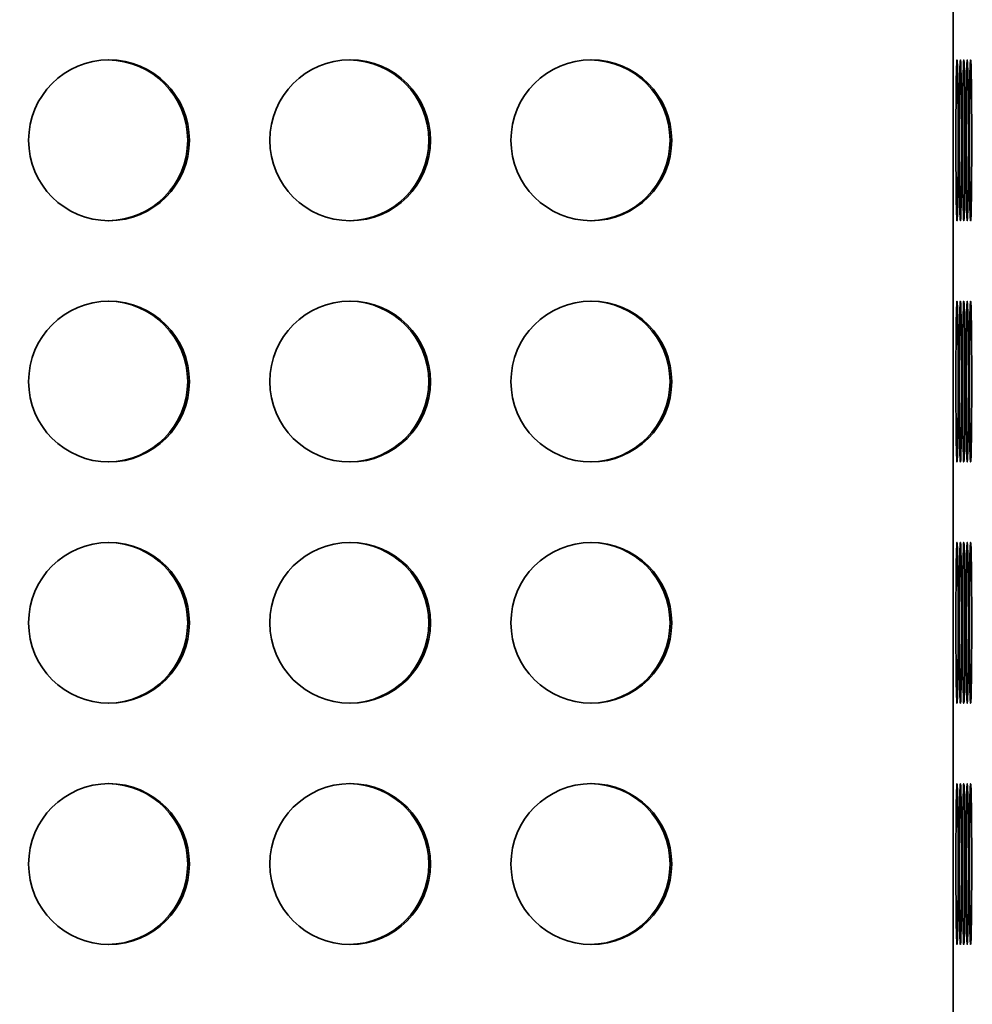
# Model space of a CAD drawing. Header units: millimetres. Extents: x -14862 to 14862, y -10512 to 10512.
# Tile 53 of 199: x -4145 to -3908, y -2403 to -2158. Entities that reach past the tile are written whole.
import ezdxf

# ---------------------------------------------------------------- set-up
doc = ezdxf.new("R2010")
doc.units = ezdxf.units.MM
doc.header["$LTSCALE"] = 4
doc.layers.get('0').update_dxf_attribs({"lineweight": 18})
doc.layers.add('几何体', color=7, linetype='Continuous', lineweight=35)
doc.layers.add('尺寸线层', color=3, linetype='Continuous', lineweight=18)
doc.styles.add('标准', font='txt', dxfattribs={"width": 0.667})
doc.dimstyles.new('GB_尺寸', dxfattribs={"dimtxt": 3.5, "dimasz": 4, "dimexe": 2, "dimexo": 0, "dimtad": 1, "dimdsep": 46, "dimtxsty": '标准', "dimblk": '_CAXARROW', "dimcen": 0, "dimdle": 8, "dimazin": 2, "dimtfac": 0.707107, "dimtdec": 3, "dimtmove": 2, "dimatfit": 3, "dimfxl": 0, "dimfrac": 2, "dimtolj": 1, "dimarcsym": 0})

# ---------------------------------------------------------------- blocks, each defined once
blk = doc.blocks.new('*X153')
at = {"layer": '尺寸线层'}
for points in [[(-6748.86, -3869.61), (-6648.86, -3882.11), (-6648.86, -3857.11)], [(-3793.86, -3869.61), (-3893.86, -3882.11), (-3893.86, -3857.11)]]:
    blk.add_hatch(color=0, dxfattribs=at).paths.add_polyline_path(points, flags=0)
at = {"layer": '尺寸线层', "color": 0}
for p, q in [((-6748.86, -1465.88), (-6748.86, -3919.61)), ((-3793.86, -2668.38), (-3793.86, -3919.61)), ((-3793.86, -3869.61), (-6748.86, -3869.61))]:
    blk.add_line(p, q, dxfattribs=at)
at = {"layer": '尺寸线层', "color": 0, "insert": (-5245.65, -3810.73), "char_height": 87.5, "width": 340.0023, "attachment_point": 5, "line_spacing_factor": 1.15057, "style": '标准'}
blk.add_mtext('\\T1.1;2955', dxfattribs=at)
blk = doc.blocks.new('_CAXARROW')
blk.add_hatch(color=0).paths.add_polyline_path([(0, 0), (-1, 0.125), (-1, -0.125)], flags=0)
blk = doc.blocks.new('*X154')
at = {"layer": '尺寸线层'}
for points in [[(-7288.86, -4141.05), (-7188.86, -4128.55), (-7188.86, -4153.55)], [(-2288.86, -4141.05), (-2388.86, -4128.55), (-2388.86, -4153.55)]]:
    blk.add_hatch(color=0, dxfattribs=at).paths.add_polyline_path(points, flags=0)
at = {"layer": '尺寸线层', "color": 0}
for p, q in [((-7288.86, -1465.88), (-7288.86, -4191.05)), ((-2288.86, -1465.88), (-2288.86, -4191.05)), ((-7288.86, -4141.05), (-2288.86, -4141.05))]:
    blk.add_line(p, q, dxfattribs=at)
at = {"layer": '尺寸线层', "color": 0, "insert": (-4788.86, -4082.16), "char_height": 87.5, "width": 340.6544, "attachment_point": 5, "line_spacing_factor": 1.15057, "style": '标准'}
blk.add_mtext('\\T1.1;5000', dxfattribs=at)
blk = doc.blocks.new('*X155')
at = {"layer": '尺寸线层'}
for points in [[(-11533.86, -4572.86), (-11433.86, -4560.36), (-11433.86, -4585.36)], [(-2288.86, -4572.86), (-2388.86, -4560.36), (-2388.86, -4585.36)]]:
    blk.add_hatch(color=0, dxfattribs=at).paths.add_polyline_path(points, flags=0)
at = {"layer": '尺寸线层', "color": 0}
for p, q in [((-2288.86, -1465.88), (-2288.86, -4622.86)), ((-11533.86, -2690.88), (-11533.86, -4622.86)), ((-11533.86, -4572.86), (-2288.86, -4572.86))]:
    blk.add_line(p, q, dxfattribs=at)
at = {"layer": '尺寸线层', "color": 0, "insert": (-6911.36, -4513.97), "char_height": 87.5, "width": 341.3065, "attachment_point": 5, "line_spacing_factor": 1.15057, "style": '标准'}
blk.add_mtext('\\T1.1;9245', dxfattribs=at)

msp = doc.modelspace()

# ---------------------------------------------------------------- linework, layer by layer
at = {"layer": '几何体'}
msp.add_line((-3912.363, -2668.38), (-3912.363, -268.38), dxfattribs=at)
for points in [[(-3911.097, -2191.046), (-3911.095, -2188.38), (-3911.097, -2185.714), (-3911.105, -2183.096), (-3911.117, -2180.572), (-3911.135, -2178.188), (-3911.156, -2175.985), (-3911.181, -2174.004), (-3911.21, -2172.279), (-3911.241, -2170.841), (-3911.276, -2169.717), (-3911.312, -2168.925), (-3911.348, -2168.481), (-3911.386, -2168.391), (-3911.423, -2168.659), (-3911.461, -2169.278), (-3911.495, -2170.238), (-3911.528, -2171.522), (-3911.559, -2173.107), (-3911.586, -2174.965), (-3911.609, -2177.061), (-3911.629, -2179.36), (-3911.643, -2181.82), (-3911.652, -2184.396), (-3911.658, -2187.044), (-3911.658, -2189.716), (-3911.652, -2192.364), (-3911.643, -2194.941), (-3911.629, -2197.4), (-3911.609, -2199.699), (-3911.586, -2201.796), (-3911.559, -2203.653), (-3911.528, -2205.238), (-3911.495, -2206.522), (-3911.461, -2207.482), (-3911.423, -2208.102), (-3911.386, -2208.369), (-3911.348, -2208.28), (-3911.312, -2207.835), (-3911.276, -2207.044), (-3911.241, -2205.919), (-3911.21, -2204.482), (-3911.181, -2202.757), (-3911.156, -2200.775), (-3911.135, -2198.573), (-3911.117, -2196.188), (-3911.105, -2193.664), (-3911.097, -2191.046)], [(-3910.252, -2191.046), (-3910.25, -2188.38), (-3910.252, -2185.714), (-3910.26, -2183.096), (-3910.272, -2180.572), (-3910.29, -2178.188), (-3910.311, -2175.985), (-3910.336, -2174.004), (-3910.365, -2172.279), (-3910.396, -2170.841), (-3910.431, -2169.717), (-3910.466, -2168.925), (-3910.503, -2168.481), (-3910.541, -2168.391), (-3910.579, -2168.659), (-3910.615, -2169.278), (-3910.65, -2170.238), (-3910.683, -2171.522), (-3910.714, -2173.107), (-3910.741, -2174.965), (-3910.764, -2177.061), (-3910.784, -2179.36), (-3910.798, -2181.82), (-3910.807, -2184.396), (-3910.813, -2187.044), (-3910.813, -2189.716), (-3910.807, -2192.364), (-3910.798, -2194.941), (-3910.784, -2197.4), (-3910.764, -2199.699), (-3910.741, -2201.796), (-3910.714, -2203.653), (-3910.683, -2205.238), (-3910.65, -2206.522), (-3910.615, -2207.482), (-3910.579, -2208.102), (-3910.541, -2208.369), (-3910.503, -2208.28), (-3910.466, -2207.835), (-3910.431, -2207.044), (-3910.396, -2205.919), (-3910.365, -2204.482), (-3910.336, -2202.757), (-3910.311, -2200.775), (-3910.29, -2198.573), (-3910.272, -2196.188), (-3910.26, -2193.664), (-3910.252, -2191.046)], [(-3909.407, -2191.046), (-3909.406, -2188.38), (-3909.407, -2185.714), (-3909.415, -2183.096), (-3909.427, -2180.572), (-3909.445, -2178.188), (-3909.466, -2175.985), (-3909.491, -2174.004), (-3909.52, -2172.279), (-3909.551, -2170.841), (-3909.586, -2169.717), (-3909.621, -2168.925), (-3909.658, -2168.481), (-3909.696, -2168.391), (-3909.734, -2168.659), (-3909.77, -2169.278), (-3909.805, -2170.238), (-3909.838, -2171.522), (-3909.869, -2173.107), (-3909.896, -2174.965), (-3909.919, -2177.061), (-3909.939, -2179.36), (-3909.953, -2181.82), (-3909.962, -2184.396), (-3909.968, -2187.044), (-3909.968, -2189.716), (-3909.962, -2192.364), (-3909.953, -2194.941), (-3909.939, -2197.4), (-3909.919, -2199.699), (-3909.896, -2201.796), (-3909.869, -2203.653), (-3909.838, -2205.238), (-3909.805, -2206.522), (-3909.77, -2207.482), (-3909.734, -2208.102), (-3909.696, -2208.369), (-3909.658, -2208.28), (-3909.621, -2207.835), (-3909.586, -2207.044), (-3909.551, -2205.919), (-3909.52, -2204.482), (-3909.491, -2202.757), (-3909.466, -2200.775), (-3909.445, -2198.573), (-3909.427, -2196.188), (-3909.415, -2193.664), (-3909.407, -2191.046)], [(-3908.562, -2191.046), (-3908.561, -2188.38), (-3908.562, -2185.714), (-3908.57, -2183.096), (-3908.582, -2180.572), (-3908.6, -2178.188), (-3908.621, -2175.985), (-3908.646, -2174.004), (-3908.675, -2172.279), (-3908.706, -2170.841), (-3908.741, -2169.717), (-3908.776, -2168.925), (-3908.813, -2168.481), (-3908.851, -2168.391), (-3908.889, -2168.659), (-3908.925, -2169.278), (-3908.96, -2170.238), (-3908.994, -2171.522), (-3909.024, -2173.107), (-3909.051, -2174.965), (-3909.074, -2177.061), (-3909.093, -2179.36), (-3909.108, -2181.82), (-3909.118, -2184.396), (-3909.123, -2187.044), (-3909.123, -2189.716), (-3909.118, -2192.364), (-3909.108, -2194.941), (-3909.093, -2197.4), (-3909.074, -2199.699), (-3909.051, -2201.796), (-3909.024, -2203.653), (-3908.994, -2205.238), (-3908.96, -2206.522), (-3908.925, -2207.482), (-3908.889, -2208.102), (-3908.851, -2208.369), (-3908.813, -2208.28), (-3908.776, -2207.835), (-3908.741, -2207.044), (-3908.706, -2205.919), (-3908.675, -2204.482), (-3908.646, -2202.757), (-3908.621, -2200.775), (-3908.6, -2198.573), (-3908.582, -2196.188), (-3908.57, -2193.664), (-3908.562, -2191.046)], [(-3907.718, -2191.046), (-3907.715, -2188.38), (-3907.718, -2185.714), (-3907.725, -2183.096), (-3907.738, -2180.572), (-3907.755, -2178.188), (-3907.776, -2175.985), (-3907.801, -2174.004), (-3907.83, -2172.279), (-3907.862, -2170.841), (-3907.896, -2169.717), (-3907.931, -2168.925), (-3907.968, -2168.481), (-3908.006, -2168.391), (-3908.044, -2168.659), (-3908.08, -2169.278), (-3908.115, -2170.238), (-3908.149, -2171.522), (-3908.179, -2173.107), (-3908.206, -2174.965), (-3908.229, -2177.061), (-3908.248, -2179.36), (-3908.263, -2181.82), (-3908.273, -2184.396), (-3908.278, -2187.044), (-3908.278, -2189.716), (-3908.273, -2192.364), (-3908.263, -2194.941), (-3908.248, -2197.4), (-3908.229, -2199.699), (-3908.206, -2201.796), (-3908.179, -2203.653), (-3908.149, -2205.238), (-3908.115, -2206.522), (-3908.08, -2207.482), (-3908.044, -2208.102), (-3908.006, -2208.369), (-3907.968, -2208.28), (-3907.931, -2207.835), (-3907.896, -2207.044), (-3907.862, -2205.919), (-3907.83, -2204.482), (-3907.801, -2202.757), (-3907.776, -2200.775), (-3907.755, -2198.573), (-3907.738, -2196.188), (-3907.725, -2193.664), (-3907.718, -2191.046)], [(-3911.097, -2251.046), (-3911.095, -2248.38), (-3911.097, -2245.714), (-3911.105, -2243.096), (-3911.117, -2240.572), (-3911.135, -2238.188), (-3911.156, -2235.985), (-3911.181, -2234.004), (-3911.21, -2232.279), (-3911.241, -2230.841), (-3911.276, -2229.717), (-3911.312, -2228.925), (-3911.348, -2228.481), (-3911.386, -2228.391), (-3911.423, -2228.659), (-3911.461, -2229.278), (-3911.495, -2230.238), (-3911.528, -2231.522), (-3911.559, -2233.107), (-3911.586, -2234.965), (-3911.609, -2237.061), (-3911.629, -2239.36), (-3911.643, -2241.82), (-3911.652, -2244.396), (-3911.658, -2247.044), (-3911.658, -2249.716), (-3911.652, -2252.364), (-3911.643, -2254.941), (-3911.629, -2257.4), (-3911.609, -2259.699), (-3911.586, -2261.796), (-3911.559, -2263.653), (-3911.528, -2265.238), (-3911.495, -2266.522), (-3911.461, -2267.482), (-3911.423, -2268.102), (-3911.386, -2268.369), (-3911.348, -2268.28), (-3911.312, -2267.835), (-3911.276, -2267.044), (-3911.241, -2265.919), (-3911.21, -2264.482), (-3911.181, -2262.757), (-3911.156, -2260.775), (-3911.135, -2258.573), (-3911.117, -2256.188), (-3911.105, -2253.664), (-3911.097, -2251.046)], [(-3910.252, -2251.046), (-3910.25, -2248.38), (-3910.252, -2245.714), (-3910.26, -2243.096), (-3910.272, -2240.572), (-3910.29, -2238.188), (-3910.311, -2235.985), (-3910.336, -2234.004), (-3910.365, -2232.279), (-3910.396, -2230.841), (-3910.431, -2229.717), (-3910.466, -2228.925), (-3910.503, -2228.481), (-3910.541, -2228.391), (-3910.579, -2228.659), (-3910.615, -2229.278), (-3910.65, -2230.238), (-3910.683, -2231.522), (-3910.714, -2233.107), (-3910.741, -2234.965), (-3910.764, -2237.061), (-3910.784, -2239.36), (-3910.798, -2241.82), (-3910.807, -2244.396), (-3910.813, -2247.044), (-3910.813, -2249.716), (-3910.807, -2252.364), (-3910.798, -2254.941), (-3910.784, -2257.4), (-3910.764, -2259.699), (-3910.741, -2261.796), (-3910.714, -2263.653), (-3910.683, -2265.238), (-3910.65, -2266.522), (-3910.615, -2267.482), (-3910.579, -2268.102), (-3910.541, -2268.369), (-3910.503, -2268.28), (-3910.466, -2267.835), (-3910.431, -2267.044), (-3910.396, -2265.919), (-3910.365, -2264.482), (-3910.336, -2262.757), (-3910.311, -2260.775), (-3910.29, -2258.573), (-3910.272, -2256.188), (-3910.26, -2253.664), (-3910.252, -2251.046)], [(-3909.407, -2251.046), (-3909.406, -2248.38), (-3909.407, -2245.714), (-3909.415, -2243.096), (-3909.427, -2240.572), (-3909.445, -2238.188), (-3909.466, -2235.985), (-3909.491, -2234.004), (-3909.52, -2232.279), (-3909.551, -2230.841), (-3909.586, -2229.717), (-3909.621, -2228.925), (-3909.658, -2228.481), (-3909.696, -2228.391), (-3909.734, -2228.659), (-3909.77, -2229.278), (-3909.805, -2230.238), (-3909.838, -2231.522), (-3909.869, -2233.107), (-3909.896, -2234.965), (-3909.919, -2237.061), (-3909.939, -2239.36), (-3909.953, -2241.82), (-3909.962, -2244.396), (-3909.968, -2247.044), (-3909.968, -2249.716), (-3909.962, -2252.364), (-3909.953, -2254.941), (-3909.939, -2257.4), (-3909.919, -2259.699), (-3909.896, -2261.796), (-3909.869, -2263.653), (-3909.838, -2265.238), (-3909.805, -2266.522), (-3909.77, -2267.482), (-3909.734, -2268.102), (-3909.696, -2268.369), (-3909.658, -2268.28), (-3909.621, -2267.835), (-3909.586, -2267.044), (-3909.551, -2265.919), (-3909.52, -2264.482), (-3909.491, -2262.757), (-3909.466, -2260.775), (-3909.445, -2258.573), (-3909.427, -2256.188), (-3909.415, -2253.664), (-3909.407, -2251.046)], [(-3908.562, -2251.046), (-3908.561, -2248.38), (-3908.562, -2245.714), (-3908.57, -2243.096), (-3908.582, -2240.572), (-3908.6, -2238.188), (-3908.621, -2235.985), (-3908.646, -2234.004), (-3908.675, -2232.279), (-3908.706, -2230.841), (-3908.741, -2229.717), (-3908.776, -2228.925), (-3908.813, -2228.481), (-3908.851, -2228.391), (-3908.889, -2228.659), (-3908.925, -2229.278), (-3908.96, -2230.238), (-3908.994, -2231.522), (-3909.024, -2233.107), (-3909.051, -2234.965), (-3909.074, -2237.061), (-3909.093, -2239.36), (-3909.108, -2241.82), (-3909.118, -2244.396), (-3909.123, -2247.044), (-3909.123, -2249.716), (-3909.118, -2252.364), (-3909.108, -2254.941), (-3909.093, -2257.4), (-3909.074, -2259.699), (-3909.051, -2261.796), (-3909.024, -2263.653), (-3908.994, -2265.238), (-3908.96, -2266.522), (-3908.925, -2267.482), (-3908.889, -2268.102), (-3908.851, -2268.369), (-3908.813, -2268.28), (-3908.776, -2267.835), (-3908.741, -2267.044), (-3908.706, -2265.919), (-3908.675, -2264.482), (-3908.646, -2262.757), (-3908.621, -2260.775), (-3908.6, -2258.573), (-3908.582, -2256.188), (-3908.57, -2253.664), (-3908.562, -2251.046)], [(-3907.718, -2251.046), (-3907.715, -2248.38), (-3907.718, -2245.714), (-3907.725, -2243.096), (-3907.738, -2240.572), (-3907.755, -2238.188), (-3907.776, -2235.985), (-3907.801, -2234.004), (-3907.83, -2232.279), (-3907.862, -2230.841), (-3907.896, -2229.717), (-3907.931, -2228.925), (-3907.968, -2228.481), (-3908.006, -2228.391), (-3908.044, -2228.659), (-3908.08, -2229.278), (-3908.115, -2230.238), (-3908.149, -2231.522), (-3908.179, -2233.107), (-3908.206, -2234.965), (-3908.229, -2237.061), (-3908.248, -2239.36), (-3908.263, -2241.82), (-3908.273, -2244.396), (-3908.278, -2247.044), (-3908.278, -2249.716), (-3908.273, -2252.364), (-3908.263, -2254.941), (-3908.248, -2257.4), (-3908.229, -2259.699), (-3908.206, -2261.796), (-3908.179, -2263.653), (-3908.149, -2265.238), (-3908.115, -2266.522), (-3908.08, -2267.482), (-3908.044, -2268.102), (-3908.006, -2268.369), (-3907.968, -2268.28), (-3907.931, -2267.835), (-3907.896, -2267.044), (-3907.862, -2265.919), (-3907.83, -2264.482), (-3907.801, -2262.757), (-3907.776, -2260.775), (-3907.755, -2258.573), (-3907.738, -2256.188), (-3907.725, -2253.664), (-3907.718, -2251.046)], [(-3911.097, -2311.046), (-3911.095, -2308.38), (-3911.097, -2305.714), (-3911.105, -2303.096), (-3911.117, -2300.572), (-3911.135, -2298.188), (-3911.156, -2295.985), (-3911.181, -2294.004), (-3911.21, -2292.279), (-3911.241, -2290.841), (-3911.276, -2289.717), (-3911.312, -2288.925), (-3911.348, -2288.481), (-3911.386, -2288.391), (-3911.423, -2288.659), (-3911.461, -2289.278), (-3911.495, -2290.238), (-3911.528, -2291.522), (-3911.559, -2293.107), (-3911.586, -2294.965), (-3911.609, -2297.061), (-3911.629, -2299.36), (-3911.643, -2301.82), (-3911.652, -2304.396), (-3911.658, -2307.044), (-3911.658, -2309.716), (-3911.652, -2312.364), (-3911.643, -2314.941), (-3911.629, -2317.4), (-3911.609, -2319.699), (-3911.586, -2321.796), (-3911.559, -2323.653), (-3911.528, -2325.238), (-3911.495, -2326.522), (-3911.461, -2327.482), (-3911.423, -2328.102), (-3911.386, -2328.369), (-3911.348, -2328.28), (-3911.312, -2327.835), (-3911.276, -2327.044), (-3911.241, -2325.919), (-3911.21, -2324.482), (-3911.181, -2322.757), (-3911.156, -2320.775), (-3911.135, -2318.573), (-3911.117, -2316.188), (-3911.105, -2313.664), (-3911.097, -2311.046)], [(-3910.252, -2311.046), (-3910.25, -2308.38), (-3910.252, -2305.714), (-3910.26, -2303.096), (-3910.272, -2300.572), (-3910.29, -2298.188), (-3910.311, -2295.985), (-3910.336, -2294.004), (-3910.365, -2292.279), (-3910.396, -2290.841), (-3910.431, -2289.717), (-3910.466, -2288.925), (-3910.503, -2288.481), (-3910.541, -2288.391), (-3910.579, -2288.659), (-3910.615, -2289.278), (-3910.65, -2290.238), (-3910.683, -2291.522), (-3910.714, -2293.107), (-3910.741, -2294.965), (-3910.764, -2297.061), (-3910.784, -2299.36), (-3910.798, -2301.82), (-3910.807, -2304.396), (-3910.813, -2307.044), (-3910.813, -2309.716), (-3910.807, -2312.364), (-3910.798, -2314.941), (-3910.784, -2317.4), (-3910.764, -2319.699), (-3910.741, -2321.796), (-3910.714, -2323.653), (-3910.683, -2325.238), (-3910.65, -2326.522), (-3910.615, -2327.482), (-3910.579, -2328.102), (-3910.541, -2328.369), (-3910.503, -2328.28), (-3910.466, -2327.835), (-3910.431, -2327.044), (-3910.396, -2325.919), (-3910.365, -2324.482), (-3910.336, -2322.757), (-3910.311, -2320.775), (-3910.29, -2318.573), (-3910.272, -2316.188), (-3910.26, -2313.664), (-3910.252, -2311.046)], [(-3909.407, -2311.046), (-3909.406, -2308.38), (-3909.407, -2305.714), (-3909.415, -2303.096), (-3909.427, -2300.572), (-3909.445, -2298.188), (-3909.466, -2295.985), (-3909.491, -2294.004), (-3909.52, -2292.279), (-3909.551, -2290.841), (-3909.586, -2289.717), (-3909.621, -2288.925), (-3909.658, -2288.481), (-3909.696, -2288.391), (-3909.734, -2288.659), (-3909.77, -2289.278), (-3909.805, -2290.238), (-3909.838, -2291.522), (-3909.869, -2293.107), (-3909.896, -2294.965), (-3909.919, -2297.061), (-3909.939, -2299.36), (-3909.953, -2301.82), (-3909.962, -2304.396), (-3909.968, -2307.044), (-3909.968, -2309.716), (-3909.962, -2312.364), (-3909.953, -2314.941), (-3909.939, -2317.4), (-3909.919, -2319.699), (-3909.896, -2321.796), (-3909.869, -2323.653), (-3909.838, -2325.238), (-3909.805, -2326.522), (-3909.77, -2327.482), (-3909.734, -2328.102), (-3909.696, -2328.369), (-3909.658, -2328.28), (-3909.621, -2327.835), (-3909.586, -2327.044), (-3909.551, -2325.919), (-3909.52, -2324.482), (-3909.491, -2322.757), (-3909.466, -2320.775), (-3909.445, -2318.573), (-3909.427, -2316.188), (-3909.415, -2313.664), (-3909.407, -2311.046)], [(-3908.562, -2311.046), (-3908.561, -2308.38), (-3908.562, -2305.714), (-3908.57, -2303.096), (-3908.582, -2300.572), (-3908.6, -2298.188), (-3908.621, -2295.985), (-3908.646, -2294.004), (-3908.675, -2292.279), (-3908.706, -2290.841), (-3908.741, -2289.717), (-3908.776, -2288.925), (-3908.813, -2288.481), (-3908.851, -2288.391), (-3908.889, -2288.659), (-3908.925, -2289.278), (-3908.96, -2290.238), (-3908.994, -2291.522), (-3909.024, -2293.107), (-3909.051, -2294.965), (-3909.074, -2297.061), (-3909.093, -2299.36), (-3909.108, -2301.82), (-3909.118, -2304.396), (-3909.123, -2307.044), (-3909.123, -2309.716), (-3909.118, -2312.364), (-3909.108, -2314.941), (-3909.093, -2317.4), (-3909.074, -2319.699), (-3909.051, -2321.796), (-3909.024, -2323.653), (-3908.994, -2325.238), (-3908.96, -2326.522), (-3908.925, -2327.482), (-3908.889, -2328.102), (-3908.851, -2328.369), (-3908.813, -2328.28), (-3908.776, -2327.835), (-3908.741, -2327.044), (-3908.706, -2325.919), (-3908.675, -2324.482), (-3908.646, -2322.757), (-3908.621, -2320.775), (-3908.6, -2318.573), (-3908.582, -2316.188), (-3908.57, -2313.664), (-3908.562, -2311.046)], [(-3907.718, -2311.046), (-3907.715, -2308.38), (-3907.718, -2305.714), (-3907.725, -2303.096), (-3907.738, -2300.572), (-3907.755, -2298.188), (-3907.776, -2295.985), (-3907.801, -2294.004), (-3907.83, -2292.279), (-3907.862, -2290.841), (-3907.896, -2289.717), (-3907.931, -2288.925), (-3907.968, -2288.481), (-3908.006, -2288.391), (-3908.044, -2288.659), (-3908.08, -2289.278), (-3908.115, -2290.238), (-3908.149, -2291.522), (-3908.179, -2293.107), (-3908.206, -2294.965), (-3908.229, -2297.061), (-3908.248, -2299.36), (-3908.263, -2301.82), (-3908.273, -2304.396), (-3908.278, -2307.044), (-3908.278, -2309.716), (-3908.273, -2312.364), (-3908.263, -2314.941), (-3908.248, -2317.4), (-3908.229, -2319.699), (-3908.206, -2321.796), (-3908.179, -2323.653), (-3908.149, -2325.238), (-3908.115, -2326.522), (-3908.08, -2327.482), (-3908.044, -2328.102), (-3908.006, -2328.369), (-3907.968, -2328.28), (-3907.931, -2327.835), (-3907.896, -2327.044), (-3907.862, -2325.919), (-3907.83, -2324.482), (-3907.801, -2322.757), (-3907.776, -2320.775), (-3907.755, -2318.573), (-3907.738, -2316.188), (-3907.725, -2313.664), (-3907.718, -2311.046)], [(-3911.097, -2371.046), (-3911.095, -2368.38), (-3911.097, -2365.714), (-3911.105, -2363.096), (-3911.117, -2360.572), (-3911.135, -2358.188), (-3911.156, -2355.985), (-3911.181, -2354.004), (-3911.21, -2352.279), (-3911.241, -2350.841), (-3911.276, -2349.717), (-3911.312, -2348.925), (-3911.348, -2348.481), (-3911.386, -2348.391), (-3911.423, -2348.659), (-3911.461, -2349.278), (-3911.495, -2350.238), (-3911.528, -2351.522), (-3911.559, -2353.107), (-3911.586, -2354.965), (-3911.609, -2357.061), (-3911.629, -2359.36), (-3911.643, -2361.82), (-3911.652, -2364.396), (-3911.658, -2367.044), (-3911.658, -2369.716), (-3911.652, -2372.364), (-3911.643, -2374.941), (-3911.629, -2377.4), (-3911.609, -2379.699), (-3911.586, -2381.796), (-3911.559, -2383.653), (-3911.528, -2385.238), (-3911.495, -2386.522), (-3911.461, -2387.482), (-3911.423, -2388.102), (-3911.386, -2388.369), (-3911.348, -2388.28), (-3911.312, -2387.835), (-3911.276, -2387.044), (-3911.241, -2385.919), (-3911.21, -2384.482), (-3911.181, -2382.757), (-3911.156, -2380.775), (-3911.135, -2378.573), (-3911.117, -2376.188), (-3911.105, -2373.664), (-3911.097, -2371.046)], [(-3910.252, -2371.046), (-3910.25, -2368.38), (-3910.252, -2365.714), (-3910.26, -2363.096), (-3910.272, -2360.572), (-3910.29, -2358.188), (-3910.311, -2355.985), (-3910.336, -2354.004), (-3910.365, -2352.279), (-3910.396, -2350.841), (-3910.431, -2349.717), (-3910.466, -2348.925), (-3910.503, -2348.481), (-3910.541, -2348.391), (-3910.579, -2348.659), (-3910.615, -2349.278), (-3910.65, -2350.238), (-3910.683, -2351.522), (-3910.714, -2353.107), (-3910.741, -2354.965), (-3910.764, -2357.061), (-3910.784, -2359.36), (-3910.798, -2361.82), (-3910.807, -2364.396), (-3910.813, -2367.044), (-3910.813, -2369.716), (-3910.807, -2372.364), (-3910.798, -2374.941), (-3910.784, -2377.4), (-3910.764, -2379.699), (-3910.741, -2381.796), (-3910.714, -2383.653), (-3910.683, -2385.238), (-3910.65, -2386.522), (-3910.615, -2387.482), (-3910.579, -2388.102), (-3910.541, -2388.369), (-3910.503, -2388.28), (-3910.466, -2387.835), (-3910.431, -2387.044), (-3910.396, -2385.919), (-3910.365, -2384.482), (-3910.336, -2382.757), (-3910.311, -2380.775), (-3910.29, -2378.573), (-3910.272, -2376.188), (-3910.26, -2373.664), (-3910.252, -2371.046)], [(-3909.407, -2371.046), (-3909.406, -2368.38), (-3909.407, -2365.714), (-3909.415, -2363.096), (-3909.427, -2360.572), (-3909.445, -2358.188), (-3909.466, -2355.985), (-3909.491, -2354.004), (-3909.52, -2352.279), (-3909.551, -2350.841), (-3909.586, -2349.717), (-3909.621, -2348.925), (-3909.658, -2348.481), (-3909.696, -2348.391), (-3909.734, -2348.659), (-3909.77, -2349.278), (-3909.805, -2350.238), (-3909.838, -2351.522), (-3909.869, -2353.107), (-3909.896, -2354.965), (-3909.919, -2357.061), (-3909.939, -2359.36), (-3909.953, -2361.82), (-3909.962, -2364.396), (-3909.968, -2367.044), (-3909.968, -2369.716), (-3909.962, -2372.364), (-3909.953, -2374.941), (-3909.939, -2377.4), (-3909.919, -2379.699), (-3909.896, -2381.796), (-3909.869, -2383.653), (-3909.838, -2385.238), (-3909.805, -2386.522), (-3909.77, -2387.482), (-3909.734, -2388.102), (-3909.696, -2388.369), (-3909.658, -2388.28), (-3909.621, -2387.835), (-3909.586, -2387.044), (-3909.551, -2385.919), (-3909.52, -2384.482), (-3909.491, -2382.757), (-3909.466, -2380.775), (-3909.445, -2378.573), (-3909.427, -2376.188), (-3909.415, -2373.664), (-3909.407, -2371.046)], [(-3908.562, -2371.046), (-3908.561, -2368.38), (-3908.562, -2365.714), (-3908.57, -2363.096), (-3908.582, -2360.572), (-3908.6, -2358.188), (-3908.621, -2355.985), (-3908.646, -2354.004), (-3908.675, -2352.279), (-3908.706, -2350.841), (-3908.741, -2349.717), (-3908.776, -2348.925), (-3908.813, -2348.481), (-3908.851, -2348.391), (-3908.889, -2348.659), (-3908.925, -2349.278), (-3908.96, -2350.238), (-3908.994, -2351.522), (-3909.024, -2353.107), (-3909.051, -2354.965), (-3909.074, -2357.061), (-3909.093, -2359.36), (-3909.108, -2361.82), (-3909.118, -2364.396), (-3909.123, -2367.044), (-3909.123, -2369.716), (-3909.118, -2372.364), (-3909.108, -2374.941), (-3909.093, -2377.4), (-3909.074, -2379.699), (-3909.051, -2381.796), (-3909.024, -2383.653), (-3908.994, -2385.238), (-3908.96, -2386.522), (-3908.925, -2387.482), (-3908.889, -2388.102), (-3908.851, -2388.369), (-3908.813, -2388.28), (-3908.776, -2387.835), (-3908.741, -2387.044), (-3908.706, -2385.919), (-3908.675, -2384.482), (-3908.646, -2382.757), (-3908.621, -2380.775), (-3908.6, -2378.573), (-3908.582, -2376.188), (-3908.57, -2373.664), (-3908.562, -2371.046)], [(-3907.718, -2371.046), (-3907.715, -2368.38), (-3907.718, -2365.714), (-3907.725, -2363.096), (-3907.738, -2360.572), (-3907.755, -2358.188), (-3907.776, -2355.985), (-3907.801, -2354.004), (-3907.83, -2352.279), (-3907.862, -2350.841), (-3907.896, -2349.717), (-3907.931, -2348.925), (-3907.968, -2348.481), (-3908.006, -2348.391), (-3908.044, -2348.659), (-3908.08, -2349.278), (-3908.115, -2350.238), (-3908.149, -2351.522), (-3908.179, -2353.107), (-3908.206, -2354.965), (-3908.229, -2357.061), (-3908.248, -2359.36), (-3908.263, -2361.82), (-3908.273, -2364.396), (-3908.278, -2367.044), (-3908.278, -2369.716), (-3908.273, -2372.364), (-3908.263, -2374.941), (-3908.248, -2377.4), (-3908.229, -2379.699), (-3908.206, -2381.796), (-3908.179, -2383.653), (-3908.149, -2385.238), (-3908.115, -2386.522), (-3908.08, -2387.482), (-3908.044, -2388.102), (-3908.006, -2388.369), (-3907.968, -2388.28), (-3907.931, -2387.835), (-3907.896, -2387.044), (-3907.862, -2385.919), (-3907.83, -2384.482), (-3907.801, -2382.757), (-3907.776, -2380.775), (-3907.755, -2378.573), (-3907.738, -2376.188), (-3907.725, -2373.664), (-3907.718, -2371.046)]]:
    msp.add_lwpolyline(points, dxfattribs=at)
for centre in [(-4122.343, -2188.379), (-4062.347, -2188.379), (-4002.354, -2188.379), (-4122.343, -2248.379), (-4062.347, -2248.379), (-4002.354, -2248.379), (-4122.343, -2308.379), (-4062.347, -2308.379), (-4002.354, -2308.379), (-4122.343, -2368.379), (-4062.347, -2368.379), (-4002.354, -2368.379)]:
    msp.add_circle(centre, 19.999, dxfattribs=at)
for centre, start, end in [((-4122.766, -2188.38), 270.61118, 89.38882), ((-4062.772, -2188.38), 270.61025, 89.38975), ((-4002.778, -2188.38), 270.60841, 89.39159), ((-4122.766, -2248.38), 270.61118, 89.38882), ((-4062.772, -2248.38), 270.61025, 89.38975), ((-4002.778, -2248.38), 270.60841, 89.39159), ((-4122.766, -2308.38), 270.61118, 89.38882), ((-4062.772, -2308.38), 270.61026, 89.38974), ((-4002.778, -2308.38), 270.60841, 89.39159), ((-4122.766, -2368.38), 270.61114, 89.38886), ((-4062.772, -2368.38), 270.61021, 89.38979), ((-4002.778, -2368.38), 270.60837, 89.39163)]:
    msp.add_arc(centre, 20, start, end, dxfattribs=at)

# ---------------------------------------------------------------- dimensions: what is measured, and where the dimension line sits
at = {"layer": '尺寸线层'}
for base, p1, p2, picture, middle in [((-2288.859, -4572.857), (-11533.859, -2690.88), (-2288.859, -1465.88), '*X155', (-6911.359, -4513.971)), ((-2288.859, -4141.05), (-7288.859, -1465.88), (-2288.859, -1465.88), '*X154', (-4788.859, -4082.164)), ((-6748.859, -3869.614), (-3793.859, -2668.38), (-6748.859, -1465.88), '*X153', (-5245.646, -3810.728))]:
    dim = msp.add_linear_dim(base=base, p1=p1, p2=p2, dimstyle='GB_尺寸', override={"dimscale": 25, "dimsah": 1, "dimtfill": 1, "dimtzin": 8}, dxfattribs=at)
    dim.commit()
    dim.dimension.update_dxf_attribs({"geometry": picture, "text_midpoint": middle, "dimtype": 160})

doc.saveas('drawing.dxf')
